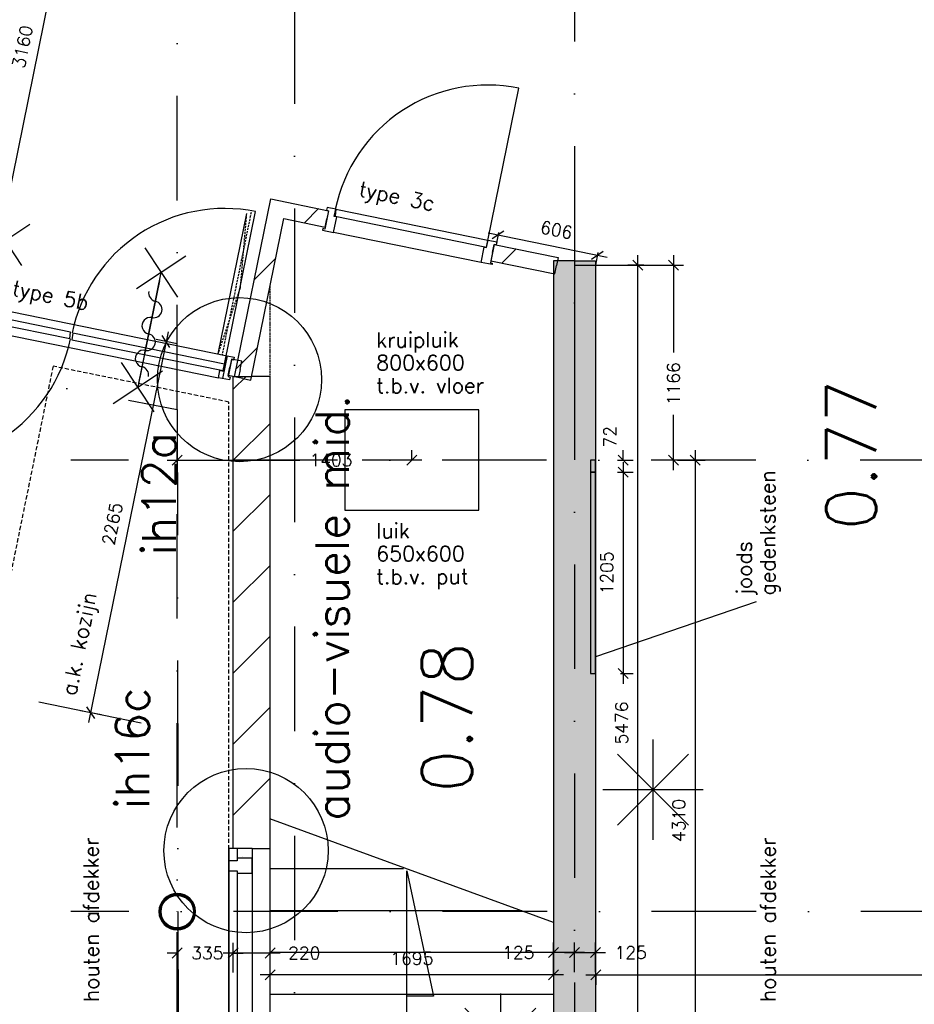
# Model space of a CAD drawing. Extents: x -33344 to 2055880, y -64816 to 121260.
# Tile 100 of 133: x 35387 to 40736, y 68993 to 74880. Entities that reach past the tile are written whole.
import ezdxf
from ezdxf.enums import TextEntityAlignment as Align

# ---------------------------------------------------------------- set-up
doc = ezdxf.new("R2010")
doc.units = 0
doc.header["$LTSCALE"] = 50
doc.header["$MEASUREMENT"] = 0
doc.header["$PDMODE"] = 3
doc.header["$PDSIZE"] = 0.1
for name, pattern in [('DASHDOT', [1, 0.5, -0.25, 0, -0.25]), ('DASHED', [0.75, 0.5, -0.25]), ('HIDDEN', [0.375, 0.25, -0.125]), ('HIDDEN2', [0.1875, 0.125, -0.0625]), ('HIDDENX2', [0.75, 0.5, -0.25]), ('STRAM_0WT$1$DASHDOT', [25, 12.5, -6.25, 0, -6.25])]:
    doc.linetypes.add(name, pattern=pattern)
doc.layers.get('0').update_dxf_attribs({"linetype": 'CONTINUOUS'})
doc.layers.get('DEFPOINTS').update_dxf_attribs({"linetype": 'CONTINUOUS'})
for name, color, linetype in [('00', 7, 'CONTINUOUS'), ('_BRANDCOMPART', 6, 'DASHDOT'), ('_DETAILNUMMERS', 4, 'CONTINUOUS'), ('_DETAILNUMMERSTEKST', 4, 'CONTINUOUS'), ('A--01A1_ACEER', 1, 'CONTINUOUS'), ('A--A21--_F12--', 7, 'CONTINUOUS'), ('A--A21--_F123-', 9, 'CONTINUOUS'), ('A--A22--_F123-', 9, 'CONTINUOUS'), ('A--A28--_F-2--', 7, 'CONTINUOUS'), ('A--L21--', 3, 'CONTINUOUS'), ('A--L21--_F12--', 7, 'CONTINUOUS'), ('A--L22--', 3, 'CONTINUOUS'), ('A--L22--_F-2--', 7, 'CONTINUOUS'), ('A--L22--_F-23-', 7, 'CONTINUOUS'), ('A--L22A1_BINNENWAND', 1, 'CONTINUOUS'), ('A--L22A3_BINNENWAND', 3, 'CONTINUOUS'), ('A--L24AC1_TRAPPEN', 1, 'HIDDEN2'), ('A--L28--', 7, 'CONTINUOUS'), ('A--L28--_F-2--', 7, 'CONTINUOUS'), ('A--L32--', 7, 'CONTINUOUS'), ('A--L32--_F-23-', 2, 'CONTINUOUS'), ('A--L32--_F123-', 1, 'CONTINUOUS'), ('A--L35A2_PLAFONDS', 1, 'HIDDENX2'), ('A--L65--', 7, 'CONTINUOUS'), ('A--L65--_F-23-', 7, 'CONTINUOUS'), ('A--L65--_F123-', 7, 'CONTINUOUS'), ('A--M$1A-_F123-', 1, 'CONTINUOUS'), ('A--M1$A-_F123-', 1, 'CONTINUOUS'), ('A--T$1A-_F123-_25MM', 3, 'CONTINUOUS'), ('A--T$1A-_F123-_RN', 4, 'CONTINUOUS'), ('HELLINGBANEN_TRAP', 1, 'CONTINUOUS'), ('HELLINGBANEN_TRAPPEN', 1, 'CONTINUOUS'), ('STRAM_0WT$0$A--L$7A-_STRA0', 1, 'STRAM_0WT$1$DASHDOT'), ('STRAM_0WT$0$A--L$7AC3-_STR', 3, 'STRAM_0WT$1$DASHDOT'), ('TEKST_KOZIJNMERK', 2, 'CONTINUOUS'), ('X--LR---_CP', 7, 'CONTINUOUS'), ('XREF', 7, 'CONTINUOUS')]:
    doc.layers.add(name, color=color, linetype=linetype)
doc.styles.add('ALFA-0_25', font='ROMANS')
doc.styles.add('HIEMSTRA', font='romans.shx')
doc.dimstyles.get("Standard").update_dxf_attribs({"dimscale": 30, "dimtxt": 2.5, "dimasz": 2, "dimexe": 2, "dimexo": 0, "dimgap": 2, "dimtad": 1, "dimdec": 0, "dimzin": 0, "dimtxsty": 'HIEMSTRA', "dimblk1": 'OBLIQUE', "dimblk2": 'OBLIQUE', "dimsah": 1, "dimcen": -3, "dimdle": 2, "dimclrd": 2, "dimclre": 2, "dimclrt": 3, "dimazin": 3, "dimtfac": 1, "dimtofl": 0, "dimtmove": 0, "dimatfit": 3, "dimtvp": 0.833333, "dimtolj": 1, "dimtzin": 0})
doc.dimstyles.new('STANDARD$0', dxfattribs={"dimscale": 30, "dimtxt": 2.5, "dimasz": 2, "dimexe": 2, "dimexo": 0, "dimgap": 2, "dimtad": 1, "dimdec": 0, "dimzin": 0, "dimtxsty": 'ALFA-0_25', "dimblk1": 'OBLIQUE', "dimblk2": 'OBLIQUE', "dimsah": 1, "dimcen": -3, "dimdle": 2, "dimclrd": 1, "dimclre": 1, "dimclrt": 2, "dimazin": 3, "dimtfac": 0.666667, "dimtofl": 0, "dimtmove": 0, "dimatfit": 3, "dimtvp": 0.833333, "dimtolj": 1, "dimtzin": 0})

# ---------------------------------------------------------------- blocks, each defined once
blk = doc.blocks.new('Q020657-')
at = {"layer": 'A--A28--_F-2--', "color": 3, "linetype": 'CONTINUOUS'}
for points in [[(-89.7, 37.1), (-101.2, 41.9), (-68.6, 68.6), (-77.5, 77.5)], [(-68.6, 68.6), (-77.5, 77.5), (-37.1, 89.7), (-41.9, 101.2)], [(-37.1, 89.7), (-41.9, 101.2), (0, 97.1), (0, 109.5)], [(0, 97.1), (0, 109.5), (37.1, 89.7), (41.9, 101.2)], [(37.1, 89.7), (41.9, 101.2), (68.6, 68.6), (77.5, 77.5)], [(68.6, 68.6), (77.5, 77.5), (89.7, 37.1), (101.2, 41.9)], [(-97.1, 0), (-109.5, 0), (-89.7, 37.1), (-101.2, 41.9)], [(-89.7, -37.1), (-101.2, -41.9), (-97.1, 0), (-109.5, 0)], [(89.7, 37.1), (101.2, 41.9), (97.1, 0), (109.5, 0)], [(97.1, 0), (109.5, 0), (89.7, -37.1), (101.2, -41.9)], [(-68.6, -68.6), (-77.5, -77.5), (-89.7, -37.1), (-101.2, -41.9)], [(89.7, -37.1), (101.2, -41.9), (68.6, -68.6), (77.5, -77.5)], [(-37.1, -89.7), (-41.9, -101.2), (-68.6, -68.6), (-77.5, -77.5)], [(0, -97.1), (0, -109.5), (-37.1, -89.7), (-41.9, -101.2)], [(37.1, -89.7), (41.9, -101.2), (0, -97.1), (0, -109.5)], [(68.6, -68.6), (77.5, -77.5), (37.1, -89.7), (41.9, -101.2)]]:
    blk.add_solid(points, dxfattribs=at)
at = {"layer": 'A--L28--_F-2--', "color": 3, "linetype": 'CONTINUOUS'}
blk.add_lwpolyline([(0, 109.5, 1), (0, -109.5, 1), (0, 109.5), (0, 97.1, -1), (0, -97.1, -1), (0, 97.1)], format="xyb", close=True, dxfattribs=at)
at = {"layer": 'X--LR---_CP', "color": 4, "linetype": 'CONTINUOUS'}
blk.add_point((0, 0), dxfattribs=at)
blk = doc.blocks.new('_OBLIQUE')
at = {"color": 0, "linetype": 'BYBLOCK'}
blk.add_line((-0.5, -0.5), (0.5, 0.5), dxfattribs=at)
blk = doc.blocks.new('*D102')
at = {"layer": 'A--M$1A-_F123-', "color": 1}
for p, q in [((38704.5, 69185.9), (38704.5, 69362.2)), ((38829.5, 69185.9), (38829.5, 69362.2)), ((38644.5, 69302.2), (38889.5, 69302.2))]:
    blk.add_line(p, q, dxfattribs=at)
at = {"layer": 'DEFPOINTS', "color": 0}
for p in [(38829.5, 69302.2), (38704.5, 69185.9), (38829.5, 69185.9)]:
    blk.add_point(p, dxfattribs=at)
at = {"layer": 'A--M$1A-_F123-', "color": 1, "xscale": 60, "yscale": 60, "zscale": 60, "rotation": 180}
blk.add_blockref('_OBLIQUE', (38704.5, 69302.2), dxfattribs=at)
at = {"layer": 'A--M$1A-_F123-', "color": 1, "xscale": 60, "yscale": 60, "zscale": 60}
blk.add_blockref('_OBLIQUE', (38829.5, 69302.2), dxfattribs=at)
at = {"layer": 'A--M$1A-_F123-', "color": 2, "insert": (39040.5, 69302.2), "char_height": 75, "attachment_point": 5, "style": 'ALFA-0_25'}
blk.add_mtext('\\A1;125', dxfattribs=at)
blk = doc.blocks.new('*D219')
at = {"layer": 'A--M$1A-_F123-', "color": 1}
for p, q in [((39425.8, 72306.9), (39425.8, 67877.2)), ((39319.6, 72246.9), (39485.8, 72246.9)), ((39322.1, 67937.2), (39485.8, 67937.2))]:
    blk.add_line(p, q, dxfattribs=at)
at = {"layer": 'DEFPOINTS', "color": 0}
for p in [(39319.6, 72246.9), (39322.1, 67937.2), (39425.8, 67937.2)]:
    blk.add_point(p, dxfattribs=at)
at = {"layer": 'A--M$1A-_F123-', "color": 1, "xscale": 60, "yscale": 60, "zscale": 60}
for p, rotation in [((39425.8, 72246.9), 90), ((39425.8, 67937.2), 270)]:
    blk.add_blockref('_OBLIQUE', p, dxfattribs=dict(at, rotation=rotation))
at = {"layer": 'A--M$1A-_F123-', "color": 2, "insert": (39328.3, 70092), "char_height": 75, "attachment_point": 5, "rotation": 90, "style": 'ALFA-0_25'}
blk.add_mtext('\\A1;4310', dxfattribs=at)
blk = doc.blocks.new('*D220')
at = {"layer": 'A--M$1A-_F123-', "color": 1}
for p, q in [((39295.8, 73472.8), (39295.8, 72890.2)), ((38704.5, 73412.8), (39355.8, 73412.8)), ((39295.8, 72186.9), (39295.8, 72516.7)), ((39407.6, 72246.9), (39235.8, 72246.9))]:
    blk.add_line(p, q, dxfattribs=at)
at = {"layer": 'DEFPOINTS', "color": 0}
for p in [(38704.5, 73412.8), (39295.8, 72246.9), (39407.6, 72246.9)]:
    blk.add_point(p, dxfattribs=at)
at = {"layer": 'A--M$1A-_F123-', "color": 1, "xscale": 60, "yscale": 60, "zscale": 60}
for p, rotation in [((39295.8, 73412.8), 90), ((39295.8, 72246.9), 270)]:
    blk.add_blockref('_OBLIQUE', p, dxfattribs=dict(at, rotation=rotation))
at = {"layer": 'A--M$1A-_F123-', "color": 2, "insert": (39295.8, 72703.4), "char_height": 75, "attachment_point": 5, "rotation": 90, "style": 'ALFA-0_25'}
blk.add_mtext('\\A1;1166', dxfattribs=at)
blk = doc.blocks.new('*U1294')
at = {"layer": 'A--A22--_F123-', "linetype": 'CONTINUOUS'}
h = blk.add_hatch(dxfattribs=at)
h.set_pattern_fill('ALFALINE', color=256, scale=300, style=0)
h.set_pattern_definition([(45, (-36774.46, -69923.94), (-212.132, 212.132), [])])
h.paths.add_polyline_path([(0, 0), (-110, 0), (-110, 2822.6), (0, 2822.6), (110, 2822.6), (110, 0)])
at = {"layer": 'A--L22--_F-2--', "color": 3, "linetype": 'CONTINUOUS'}
for points in [[(0, 0), (-110, 0), (-110, 2822.6), (0, 2822.6)], [(0, 0), (110, 0), (110, 2822.6), (0, 2822.6)]]:
    blk.add_lwpolyline(points, dxfattribs=at)
blk = doc.blocks.new('*D270')
at = {"layer": 'A--M$1A-_F123-', "color": 1}
for p, q in [((36884.5, 69169.6), (36884.5, 69229.6)), ((38579.5, 69169.6), (38579.5, 69229.6)), ((38639.5, 69169.6), (36824.5, 69169.6))]:
    blk.add_line(p, q, dxfattribs=at)
at = {"layer": 'DEFPOINTS', "color": 0}
for p in [(36884.5, 69169.6), (36884.5, 69169.6), (38579.5, 69169.6)]:
    blk.add_point(p, dxfattribs=at)
at = {"layer": 'A--M$1A-_F123-', "color": 1, "xscale": 60, "yscale": 60, "zscale": 60, "rotation": 180}
blk.add_blockref('_OBLIQUE', (36884.5, 69169.6), dxfattribs=at)
at = {"layer": 'A--M$1A-_F123-', "color": 1, "xscale": 60, "yscale": 60, "zscale": 60}
blk.add_blockref('_OBLIQUE', (38579.5, 69169.6), dxfattribs=at)
at = {"layer": 'A--M$1A-_F123-', "color": 2, "insert": (37732, 69267.1), "char_height": 75, "attachment_point": 5, "style": 'ALFA-0_25'}
blk.add_mtext('\\A1;1695', dxfattribs=at)
blk = doc.blocks.new('*D271')
at = {"layer": 'A--M$1A-_F123-', "color": 1}
for p, q in [((36664.5, 69183.8), (36664.5, 69359.6)), ((36884.5, 69183.8), (36884.5, 69359.6)), ((36944.5, 69299.6), (36604.5, 69299.6))]:
    blk.add_line(p, q, dxfattribs=at)
at = {"layer": 'DEFPOINTS', "color": 0}
for p in [(36664.5, 69299.6), (36664.5, 69183.8), (36884.5, 69183.8)]:
    blk.add_point(p, dxfattribs=at)
at = {"layer": 'A--M$1A-_F123-', "color": 1, "xscale": 60, "yscale": 60, "zscale": 60, "rotation": 180}
blk.add_blockref('_OBLIQUE', (36664.5, 69299.6), dxfattribs=at)
at = {"layer": 'A--M$1A-_F123-', "color": 1, "xscale": 60, "yscale": 60, "zscale": 60}
blk.add_blockref('_OBLIQUE', (36884.5, 69299.6), dxfattribs=at)
at = {"layer": 'A--M$1A-_F123-', "color": 2, "insert": (37088.8, 69299.6), "char_height": 75, "attachment_point": 5, "style": 'ALFA-0_25'}
blk.add_mtext('\\A1;220', dxfattribs=at)
blk = doc.blocks.new('*D272')
at = {"layer": 'A--M$1A-_F123-', "color": 1}
for p, q in [((36329.5, 69201.6), (36329.5, 69359.6)), ((36664.5, 69201.6), (36664.5, 69359.6)), ((36329.5, 69299.6), (36269.5, 69299.6)), ((36664.5, 69299.6), (36724.5, 69299.6))]:
    blk.add_line(p, q, dxfattribs=at)
at = {"layer": 'DEFPOINTS', "color": 0}
for p in [(36329.5, 69299.6), (36329.5, 69201.6), (36664.5, 69201.6)]:
    blk.add_point(p, dxfattribs=at)
at = {"layer": 'A--M$1A-_F123-', "color": 1, "xscale": 60, "yscale": 60, "zscale": 60}
blk.add_blockref('_OBLIQUE', (36329.5, 69299.6), dxfattribs=at)
at = {"layer": 'A--M$1A-_F123-', "color": 1, "xscale": 60, "yscale": 60, "zscale": 60, "rotation": 180}
blk.add_blockref('_OBLIQUE', (36664.5, 69299.6), dxfattribs=at)
at = {"layer": 'A--M$1A-_F123-', "color": 2, "insert": (36509.2, 69299.6), "char_height": 75, "attachment_point": 5, "style": 'ALFA-0_25'}
blk.add_mtext('\\A1;335', dxfattribs=at)
blk = doc.blocks.new('*D293')
at = {"layer": 'A--M$1A-_F123-', "color": 1}
for p, q in [((39083.7, 67877.2), (39083.7, 73472.8)), ((39119.1, 73412.8), (39023.7, 73412.8)), ((39119.1, 67937.2), (39023.7, 67937.2))]:
    blk.add_line(p, q, dxfattribs=at)
at = {"layer": 'DEFPOINTS', "color": 0}
for p in [(39083.7, 73412.8), (39119.1, 73412.8), (39119.1, 67937.2)]:
    blk.add_point(p, dxfattribs=at)
at = {"layer": 'A--M$1A-_F123-', "color": 1, "xscale": 60, "yscale": 60, "zscale": 60}
for p, rotation in [((39083.7, 73412.8), 90), ((39083.7, 67937.2), 270)]:
    blk.add_blockref('_OBLIQUE', p, dxfattribs=dict(at, rotation=rotation))
at = {"layer": 'A--M$1A-_F123-', "color": 2, "insert": (38986.2, 70675), "char_height": 75, "attachment_point": 5, "rotation": 90, "style": 'ALFA-0_25'}
blk.add_mtext('\\A1;5476', dxfattribs=at)
blk = doc.blocks.new('*U1277')
at = {"layer": 'A--L22--_F-23-', "color": 2, "linetype": 'CONTINUOUS'}
for points in [[(0, 0), (10, 49), (-50.8, 61.4), (-60.8, 12.4)], [(0, 0), (-10, -49), (-70.7, -36.6), (-60.8, 12.4)]]:
    blk.add_lwpolyline(points, dxfattribs=at)
blk = doc.blocks.new('*U1276')
at = {"layer": 'A--A22--_F123-', "linetype": 'CONTINUOUS'}
h = blk.add_hatch(dxfattribs=at)
h.set_pattern_fill('ALFALINE', color=256, scale=300, style=0)
h.set_pattern_definition([(45, (-36720.8, -72735.05), (-212.132, 212.132), [])])
h.paths.add_polyline_path([(0, 0), (-49, 10), (167.6, 1073.1), (206.6, 1014.2), (245.6, 955.2), (49, -10)])
at = {"layer": 'A--L22--_F-2--', "color": 3, "linetype": 'CONTINUOUS'}
for points in [[(0, 0), (-49, 10), (167.6, 1073.1), (167.6, 1073.1)], [(0, 0), (49, -10), (245.6, 955.2), (245.6, 955.2)]]:
    blk.add_lwpolyline(points, dxfattribs=at)
blk = doc.blocks.new('*D354')
at = {"layer": 'A--M$1A-_F123-', "color": 1}
for p, q in [((43737.5, 69169.6), (43737.5, 69229.6)), ((38772, 69169.6), (43797.5, 69169.6)), ((38832, 69169.6), (38832, 69109.6))]:
    blk.add_line(p, q, dxfattribs=at)
at = {"layer": 'DEFPOINTS', "color": 0}
for p in [(38832, 69169.6), (43737.5, 69169.6), (43737.5, 69169.6)]:
    blk.add_point(p, dxfattribs=at)
at = {"layer": 'A--M$1A-_F123-', "color": 1, "xscale": 60, "yscale": 60, "zscale": 60, "rotation": 180}
blk.add_blockref('_OBLIQUE', (38832, 69169.6), dxfattribs=at)
at = {"layer": 'A--M$1A-_F123-', "color": 1, "xscale": 60, "yscale": 60, "zscale": 60}
blk.add_blockref('_OBLIQUE', (43737.5, 69169.6), dxfattribs=at)
at = {"layer": 'A--M$1A-_F123-', "color": 2, "insert": (41284.8, 69267.1), "char_height": 75, "attachment_point": 5, "style": 'ALFA-0_25'}
blk.add_mtext('\\A1;4905', dxfattribs=at)
blk = doc.blocks.new('*U1264')
at = {"layer": 'A--A21--_F123-', "linetype": 'CONTINUOUS'}
blk.add_hatch(color=256, dxfattribs=at).paths.add_polyline_path([(0, 0), (125, 0), (125, -5501.1), (0, -5501.1), (-125, -5501.1), (-125, 0)])
at = {"layer": 'A--A21--_F12--', "color": 8}
for points in [[(0, -5501.1), (-125, -5501.1), (0, 0), (-125, 0)], [(0, 0), (125, 0), (0, -5501.1), (125, -5501.1)]]:
    blk.add_solid(points, dxfattribs=at)
at = {"layer": 'A--L21--_F12--', "color": 3, "linetype": 'CONTINUOUS'}
for points in [[(0, 0), (-125, 0), (-125, -5501.1), (0, -5501.1)], [(0, 0), (125, 0), (125, -5501.1), (0, -5501.1)]]:
    blk.add_lwpolyline(points, dxfattribs=at)
blk = doc.blocks.new('*D380')
at = {"layer": 'A--M$1A-_F123-', "color": 1}
for p, q in [((38579.5, 69185.9), (38579.5, 69362.2)), ((38704.5, 69185.9), (38704.5, 69362.2)), ((38764.5, 69302.2), (38519.5, 69302.2))]:
    blk.add_line(p, q, dxfattribs=at)
at = {"layer": 'DEFPOINTS', "color": 0}
for p in [(38579.5, 69302.2), (38579.5, 69185.9), (38704.5, 69185.9)]:
    blk.add_point(p, dxfattribs=at)
at = {"layer": 'A--M$1A-_F123-', "color": 1, "xscale": 60, "yscale": 60, "zscale": 60, "rotation": 180}
blk.add_blockref('_OBLIQUE', (38579.5, 69302.2), dxfattribs=at)
at = {"layer": 'A--M$1A-_F123-', "color": 1, "xscale": 60, "yscale": 60, "zscale": 60}
blk.add_blockref('_OBLIQUE', (38704.5, 69302.2), dxfattribs=at)
at = {"layer": 'A--M$1A-_F123-', "color": 2, "insert": (38368.4, 69302.2), "char_height": 75, "attachment_point": 5, "style": 'ALFA-0_25'}
blk.add_mtext('\\A1;125', dxfattribs=at)
blk = doc.blocks.new('*D400')
at = {"layer": 'A--M$1A-_F123-', "color": 1, "linetype": 'CONTINUOUS'}
for p, q in [((35172.8, 73091.2), (35827.4, 76305)), ((35815.5, 76246.2), (35756.7, 76258.2)), ((35184.8, 73150), (35126, 73162))]:
    blk.add_line(p, q, dxfattribs=at)
at = {"layer": 'DEFPOINTS', "color": 0, "linetype": 'CONTINUOUS'}
for p in [(35815.5, 76246.2), (35815.5, 76246.2), (35184.8, 73150)]:
    blk.add_point(p, dxfattribs=at)
at = {"layer": 'A--M$1A-_F123-', "color": 1, "linetype": 'CONTINUOUS', "xscale": 60, "yscale": 60, "zscale": 60}
for p, rotation in [((35815.5, 76246.2), 78.48629034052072), ((35184.8, 73150), 258.4862903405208)]:
    blk.add_blockref('_OBLIQUE', p, dxfattribs=dict(at, rotation=rotation))
at = {"layer": 'A--M$1A-_F123-', "color": 2, "linetype": 'CONTINUOUS', "insert": (35404.6, 74717.6), "char_height": 75, "attachment_point": 5, "rotation": 78.48629, "style": 'ALFA-0_25'}
blk.add_mtext('\\A1;3160', dxfattribs=at)
blk = doc.blocks.new('*D436')
at = {"layer": 'A--M$1A-_F123-', "color": 2, "linetype": 'CONTINUOUS'}
blk.add_arc((44031.8, 69546.9), 1100.9, 127.20374, 180, dxfattribs=at)
at = {"layer": 'DEFPOINTS', "color": 0, "linetype": 'CONTINUOUS'}
for p in [(42485.2, 71584.1), (43132.1, 70181.4), (35694.1, 69546.9), (54791.8, 69546.9), (44201, 69324)]:
    blk.add_point(p, dxfattribs=at)
at = {"layer": 'A--M$1A-_F123-', "color": 2, "linetype": 'CONTINUOUS', "xscale": 60, "yscale": 60, "zscale": 60}
for p, rotation in [((43366.1, 70423.7), 37.20374143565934), ((42930.9, 69546.9), 269.999999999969)]:
    blk.add_blockref('_OBLIQUE', p, dxfattribs=dict(at, rotation=rotation))
at = {"layer": 'A--M$1A-_F123-', "color": 3, "linetype": 'CONTINUOUS', "insert": (42958.3, 70079.7), "char_height": 75, "attachment_point": 5, "rotation": 63.60187, "style": 'HIEMSTRA'}
blk.add_mtext('\\A1;53°', dxfattribs=at)
blk = doc.blocks.new('*D480')
at = {"layer": 'A--M$1A-_F123-', "color": 1, "linetype": 'CONTINUOUS'}
for p, q in [((36274.6, 73014.2), (35798.6, 70677.5)), ((36329.5, 72941.7), (36203.8, 72967.3)), ((35877.4, 70722.7), (35751.8, 70748.3))]:
    blk.add_line(p, q, dxfattribs=at)
at = {"layer": 'DEFPOINTS', "color": 0, "linetype": 'CONTINUOUS'}
for p in [(36329.5, 72941.7), (35810.6, 70736.3), (35877.4, 70722.7)]:
    blk.add_point(p, dxfattribs=at)
at = {"layer": 'A--M$1A-_F123-', "color": 1, "linetype": 'CONTINUOUS', "xscale": 60, "yscale": 60, "zscale": 60}
for p, rotation in [((36262.6, 72955.4), 78.48629033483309), ((35810.6, 70736.3), 258.486290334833)]:
    blk.add_blockref('_OBLIQUE', p, dxfattribs=dict(at, rotation=rotation))
at = {"layer": 'A--M$1A-_F123-', "color": 2, "linetype": 'CONTINUOUS', "insert": (35941, 71865.3), "char_height": 75, "attachment_point": 5, "rotation": 78.48629, "style": 'ALFA-0_25'}
blk.add_mtext('\\A1;2265', dxfattribs=at)
blk = doc.blocks.new('*D520')
at = {"layer": 'A--M$1A-_F123-', "color": 1, "linetype": 'CONTINUOUS'}
for p, q in [((36329.5, 72246.9), (36329.5, 72306.9)), ((37732, 72246.9), (37732, 72306.9)), ((36269.5, 72246.9), (37061.6, 72246.9)), ((37792, 72246.9), (37435.2, 72246.9))]:
    blk.add_line(p, q, dxfattribs=at)
at = {"layer": 'DEFPOINTS', "color": 0, "linetype": 'CONTINUOUS'}
for p in [(36329.5, 72246.9), (36329.5, 72246.9), (37732, 72246.9)]:
    blk.add_point(p, dxfattribs=at)
at = {"layer": 'A--M$1A-_F123-', "color": 1, "linetype": 'CONTINUOUS', "xscale": 60, "yscale": 60, "zscale": 60, "rotation": 180}
blk.add_blockref('_OBLIQUE', (36329.5, 72246.9), dxfattribs=at)
at = {"layer": 'A--M$1A-_F123-', "color": 1, "linetype": 'CONTINUOUS', "xscale": 60, "yscale": 60, "zscale": 60}
blk.add_blockref('_OBLIQUE', (37732, 72246.9), dxfattribs=at)
at = {"layer": 'A--M$1A-_F123-', "color": 2, "linetype": 'CONTINUOUS', "insert": (37248.4, 72246.9), "char_height": 75, "attachment_point": 5, "style": 'ALFA-0_25'}
blk.add_mtext('\\A1;1403', dxfattribs=at)
blk = doc.blocks.new('*D650')
at = {"layer": 'A--M$1A-_F123-', "color": 1, "linetype": 'CONTINUOUS'}
for p, q in [((38995.2, 72246.9), (38995.2, 72306.9)), ((38962.5, 72246.9), (39055.2, 72246.9)), ((38962.5, 72174.9), (39055.2, 72174.9)), ((38995.2, 72174.9), (38995.2, 72114.9))]:
    blk.add_line(p, q, dxfattribs=at)
at = {"layer": 'DEFPOINTS', "color": 0, "linetype": 'CONTINUOUS'}
for p in [(38962.5, 72246.9), (38962.5, 72174.9), (38995.2, 72174.9)]:
    blk.add_point(p, dxfattribs=at)
at = {"layer": 'A--M$1A-_F123-', "color": 1, "linetype": 'CONTINUOUS', "xscale": 60, "yscale": 60, "zscale": 60}
for p, rotation in [((38995.2, 72246.9), 270), ((38995.2, 72174.9), 90)]:
    blk.add_blockref('_OBLIQUE', p, dxfattribs=dict(at, rotation=rotation))
at = {"layer": 'A--M$1A-_F123-', "color": 2, "linetype": 'CONTINUOUS', "insert": (38916.6, 72386), "char_height": 75, "attachment_point": 5, "rotation": 90, "style": 'ALFA-0_25'}
blk.add_mtext('\\A1;72', dxfattribs=at)
blk = doc.blocks.new('*D651')
at = {"layer": 'A--M$1A-_F123-', "color": 1, "linetype": 'CONTINUOUS'}
for p, q in [((38995.2, 72234.9), (38995.2, 70909.9)), ((38979, 72174.9), (39055.2, 72174.9)), ((38979, 70969.9), (39055.2, 70969.9))]:
    blk.add_line(p, q, dxfattribs=at)
at = {"layer": 'DEFPOINTS', "color": 0, "linetype": 'CONTINUOUS'}
for p in [(38979, 72174.9), (38979, 70969.9), (38995.2, 70969.9)]:
    blk.add_point(p, dxfattribs=at)
at = {"layer": 'A--M$1A-_F123-', "color": 1, "linetype": 'CONTINUOUS', "xscale": 60, "yscale": 60, "zscale": 60}
for p, rotation in [((38995.2, 72174.9), 90), ((38995.2, 70969.9), 270)]:
    blk.add_blockref('_OBLIQUE', p, dxfattribs=dict(at, rotation=rotation))
at = {"layer": 'A--M$1A-_F123-', "color": 2, "linetype": 'CONTINUOUS', "insert": (38897.7, 71572.4), "char_height": 75, "attachment_point": 5, "rotation": 90, "style": 'ALFA-0_25'}
blk.add_mtext('\\A1;1205', dxfattribs=at)
blk = doc.blocks.new('Q0340081')
at = {"layer": 'A--L32--_F123-', "color": 2, "linetype": 'CONTINUOUS'}
blk.add_lwpolyline([(0, 0), (0, -40), (926.12, -40), (923.12, 0), (0, 0)], close=True, dxfattribs=at)
at = {"layer": 'A--L32--_F123-', "color": 1, "linetype": 'CONTINUOUS'}
blk.add_lwpolyline([(0, -40), (0, -970, 0.4142136), (930, -40)], format="xyb", dxfattribs=at)
blk = doc.blocks.new('DR_930TYPE3')
at = {"layer": 'A--L32--_F123-', "color": 1}
blk.add_line((67, 0), (967, 0), dxfattribs=at)
for points in [[(0, -9), (0, 0), (67, 0), (67, -93.75), (52, -93.75), (52, -139), (0, -139), (0, -121), (12, -121), (12, -9), (0, -9)], [(1034, -9), (1034, 0), (967, 0), (967, -93.75), (982, -93.75), (982, -139), (1034, -139), (1034, -121), (1022, -121), (1022, -9), (1034, -9)]]:
    blk.add_lwpolyline(points, close=True, dxfattribs=at)
at = {"layer": 'X--LR---_CP', "color": 2, "linetype": 'CONTINUOUS'}
blk.add_point((0, 0), dxfattribs=at)
at = {"layer": 'X--LR---_CP', "color": 3, "linetype": 'CONTINUOUS'}
blk.add_point((0, 0), dxfattribs=at)
at = {"layer": 'A--L32--', "linetype": 'CONTINUOUS'}
blk.add_blockref('Q0340081', (53.94, -95.94), dxfattribs=at)
blk = doc.blocks.new('S060204-')
at = {"layer": 'A--L65--_F-23-', "color": 255}
blk.add_circle((0, 0), 0.0123, dxfattribs=at)
at = {"layer": 'A--L65--_F123-', "color": 1, "linetype": 'CONTINUOUS'}
for points in [[(-1.25, 6.25), (1.25, 3.75)], [(1.25, 6.25), (-1.25, 3.75)], [(0, 0), (0, 5)]]:
    blk.add_lwpolyline(points, dxfattribs=at)
blk = doc.blocks.new('S060205A')
at = {"layer": 'A--L65--_F-23-', "color": 255}
blk.add_circle((0, -0.0123), 0.0123, dxfattribs=at)
at = {"layer": 'A--L65--_F123-', "color": 1, "linetype": 'CONTINUOUS'}
blk.add_lwpolyline([(0, -0.0123), (0, 6.2377)], dxfattribs=at)
for points in [[(-0.5, 5.7377, 0.41), (0, 5.2377)], [(0, 4.2377, 1), (0, 5.2377)], [(0, 4.2377, 1), (0, 3.2377)], [(0, 2.2377, 1), (0, 3.2377)], [(0, 2.2377, 1), (0, 1.2377)], [(0.5, 0.7377, 0.41), (0, 1.2377)]]:
    blk.add_lwpolyline(points, format="xyb", dxfattribs=at)
at = {"layer": 'A--L65--', "xscale": -1}
blk.add_blockref('S060204-', (0, 1.4877), dxfattribs=at)
blk.add_blockref('S060204-', (0, 1.4877), dxfattribs=at)
at = {"layer": 'A--L65--', "rotation": 180}
blk.add_blockref('S060204-', (0, 4.4877), dxfattribs=at)
blk.add_blockref('S060204-', (0, 4.4877), dxfattribs=at)
blk = doc.blocks.new('DR_2X930TYPE5BR')
at = {"layer": 'A--L32--_F-23-'}
for points in [[(-1962.6, 392.6), (-1966.2, 375), (-1900.6, 361.6), (-1891.6, 405.7), (-1916.1, 410.7), (-1897.3, 502.8), (-1938.5, 511.2), (-1942.1, 493.6), (-1930.3, 491.2), (-1950.9, 390.2), (-1962.6, 392.6)], [(-19.5, -3.2), (-23.1, -20.8), (-88.8, -7.4), (-79.8, 36.7), (-55.3, 31.7), (-36.5, 123.8), (4.6, 115.4), (1, 97.8), (-10.7, 100.2), (-31.3, -0.8), (-19.5, -3.2)]]:
    blk.add_lwpolyline(points, close=True, dxfattribs=at)
blk.add_lwpolyline([(-1897.3, 502.8), (-1851.3, 493.4), (-1860.3, 448.9), (-1882.6, 453.4), (-1891.6, 405.7)], dxfattribs=at)
at = {"layer": 'A--L32--_F123-'}
for p, q in [((-1866, 496.4), (-36.5, 123.8)), ((-1915.3, 364.6), (-88.8, -7.4))]:
    blk.add_line(p, q, dxfattribs=at)
at = {"layer": 'A--L32--', "linetype": 'CONTINUOUS', "extrusion": (0, 0, -1), "xscale": -1, "zscale": -1, "rotation": 191.5137096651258}
blk.add_blockref('Q0340081', (60.1, 35.2), dxfattribs=at)
at = {"layer": 'A--L32--', "linetype": 'CONTINUOUS', "rotation": 348.4862903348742}
blk.add_blockref('Q0340081', (-1877, 450.2), dxfattribs=at)
at = {"layer": 'A--L65--', "xscale": 99.99999999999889, "yscale": 100, "zscale": 2, "rotation": 168.4862903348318}
for p in [(-1373.5, 761.2), (-441.5, 571.3)]:
    blk.add_blockref('S060205A', p, dxfattribs=at)
blk = doc.blocks.new('*D734')
at = {"layer": 'A--M1$A-_F123-', "color": 1}
for p, q in [((38188.8, 73604.5), (38900.2, 73459.6)), ((38250.7, 73608.1), (38235.6, 73533.8)), ((38844.6, 73487.1), (38829.5, 73412.8))]:
    blk.add_line(p, q, dxfattribs=at)
at = {"layer": 'DEFPOINTS', "color": 0}
for p in [(38250.7, 73608.1), (38841.4, 73471.6), (38844.6, 73487.1)]:
    blk.add_point(p, dxfattribs=at)
at = {"layer": 'A--M1$A-_F123-', "color": 1, "xscale": 60, "yscale": 60, "zscale": 60}
for p, rotation in [((38247.5, 73592.6), 168.4862903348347), ((38841.4, 73471.6), 348.4862903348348)]:
    blk.add_blockref('_OBLIQUE', p, dxfattribs=dict(at, rotation=rotation))
at = {"layer": 'A--M1$A-_F123-', "color": 2, "insert": (38596.3, 73622.8), "char_height": 75, "attachment_point": 5, "rotation": 348.48629, "style": 'ALFA-0_25'}
blk.add_mtext('\\A1;606', dxfattribs=at)
blk = doc.blocks.new('DETAILNR')
at = {"layer": '_DETAILNUMMERS'}
blk.add_circle((32.9, -23.2), 490.7, dxfattribs=at)
at = {"layer": 'X--LR---_CP'}
blk.add_point((0, 0), dxfattribs=at)
at = {"layer": '_DETAILNUMMERSTEKST', "style": 'ALFA-0_25'}
blk.add_attdef('DETAILNR', text='', height=200, rotation=90, dxfattribs=at).set_placement((-618.4, 223.8), align=Align.RIGHT)
blk = doc.blocks.new('FIJN_SCHUURWERK')
at = {"layer": '00', "color": 4}
for p, q in [((-0.000025, 300), (-0.000025, -300)), ((-212.132075, 212.132), (212.132025, -212.132)), ((-212.131875, -212.132), (212.132025, 212.13215)), ((-299.999975, 0), (299.999975, 0))]:
    blk.add_line(p, q, dxfattribs=at)
blk = doc.blocks.new('STRAM_0WT')
at = {"layer": 'STRAM_0WT$0$A--L$7A-_STRA0'}
for p, q in [((-39289.938, 9050), (-39289.938, 63702.184)), ((-36914.938, 63128.251), (-36914.938, 23800)), ((-39504.739, 38427.529), (-55785.676, 41743.98)), ((-20830.441, 39999.998), (-39925.329, 40000.004)), ((-20827.564, 37300), (-39925.329, 37300))]:
    blk.add_line(p, q, dxfattribs=at)
at = {"layer": 'STRAM_0WT$0$A--L$7AC3-_STR'}
blk.add_line((-38589.938, 89008.057), (-38589.938, -5393.534), dxfattribs=at)
blk = doc.blocks.new('*U1183')
at = {"layer": 'A--A22--_F123-', "linetype": 'CONTINUOUS'}
h = blk.add_hatch(dxfattribs=at)
h.set_pattern_fill('ALFALINE', color=256, scale=300, style=0)
h.set_pattern_definition([(45, (-36927.4, -73749.22), (-212.132, 212.132), [])])
h.paths.add_polyline_path([(0, 0), (-39, 59), (306.7, -11.5), (296.8, -60.5), (286.8, -109.4), (39, -59)])
at = {"layer": 'A--L22--_F-2--', "color": 3, "linetype": 'CONTINUOUS'}
for points in [[(-39, 59), (-39, 59), (306.7, -11.5), (296.8, -60.5)], [(39, -59), (39, -59), (286.8, -109.4), (296.8, -60.5)]]:
    blk.add_lwpolyline(points, dxfattribs=at)
blk = doc.blocks.new('*U1181')
at = {"layer": 'A--A22--_F123-', "linetype": 'CONTINUOUS'}
h = blk.add_hatch(dxfattribs=at)
h.set_pattern_fill('ALFALINE', color=256, scale=300, style=0)
h.set_pattern_definition([(45, (-38213.83, -73487.17), (-212.132, 212.132), [])])
h.paths.add_polyline_path([(0, 0), (10, 49), (392.6, -28.9), (382.6, -77.9), (372.6, -126.9), (-10, -49)])
at = {"layer": 'A--L22--_F-2--', "color": 3, "linetype": 'CONTINUOUS'}
for points in [[(0, 0), (-10, -49), (372.6, -126.9), (382.6, -77.9)], [(0, 0), (10, 49), (392.6, -28.9), (382.6, -77.9)]]:
    blk.add_lwpolyline(points, dxfattribs=at)

msp = doc.modelspace()

# ---------------------------------------------------------------- linework, layer by layer
at = {"layer": '_BRANDCOMPART', "ltscale": 30}
msp.add_lwpolyline([(22124.7, 69129.2), (30199.2, 67484.5), (30509.9, 69010), (33649.7, 68370.4), (34564.5, 72888.1), (36329.5, 72548.6), (36335.9, 67455.7)], dxfattribs=at)
at = {"layer": 'A--01A1_ACEER'}
for p, q in [((38704.5, 73670), (38704.5, 72770.4)), ((36776.6, 69923.9), (36637.5, 69923.9))]:
    msp.add_line(p, q, dxfattribs=at)
msp.add_lwpolyline([(37332, 71946.9), (38132, 71946.9), (38132, 72546.9), (37332, 72546.9)], close=True, dxfattribs=at)
at = {"layer": 'A--L22A3_BINNENWAND', "linetype": 'CONTINUOUS'}
for points in [[(38799.5, 72246.9), (38799.5, 72174.9), (38829.5, 72174.9), (38829.5, 72246.9)], [(38799.5, 72174.9), (38799.5, 70969.9), (38829.5, 70969.9), (38829.5, 72174.9)]]:
    msp.add_lwpolyline(points, close=True, dxfattribs=at)
at = {"layer": 'A--L24AC1_TRAPPEN'}
msp.add_line((36884.5, 70046.8), (36884.5, 73294.2), dxfattribs=at)
at = {"layer": 'A--L32--_F-23-'}
msp.add_lwpolyline([(36776.5, 69776.7), (36776.5, 69866.7), (36687.5, 69866.7), (36687.5, 69851.7), (36637.5, 69851.7), (36637.5, 69791.7), (36687.5, 69791.7), (36687.5, 69776.7)], close=True, dxfattribs=at)
at = {"layer": 'A--L32--_F123-'}
for p, q in [((36743.2, 73721.4), (36572.2, 72881.7)), ((36627.9, 72870.3), (36600.2, 72734.1))]:
    msp.add_line(p, q, dxfattribs=at)
at = {"layer": 'A--L32--_F123-', "color": 4, "linetype": 'HIDDEN'}
for p, q in [((36770.6, 73726.5), (36597.4, 72876.5)), ((36743.2, 73721.4), (36705.2, 73276.6)), ((36705.2, 73276.6), (36572.2, 72881.7))]:
    msp.add_line(p, q, dxfattribs=at)
at = {"layer": 'A--L32--_F123-', "color": 1}
for p, q in [((36637.5, 64979.8), (36637.5, 69923.9)), ((36637.5, 69923.9), (36637.5, 65142.2)), ((36687.5, 69923.9), (36687.5, 69866.7)), ((36776.5, 69923.9), (36776.5, 65152.2)), ((36687.5, 69776.7), (36687.5, 68532.6))]:
    msp.add_line(p, q, dxfattribs=at)
at = {"layer": 'A--L35A2_PLAFONDS'}
msp.add_lwpolyline([(35586.8, 72808), (30995.3, 50267.6), (32170.2, 50267.6, -0.150834), (33241.7, 40007.3), (36654.5, 40007.3), (36654.5, 57571.9, -0.343583), (38654.6, 60311.8), (38654.9, 65437.6), (36637.5, 65007.7), (36637.5, 72593.9)], format="xyb", close=True, dxfattribs=at)
at = {"layer": 'HELLINGBANEN_TRAP', "linetype": 'CONTINUOUS'}
for p, q in [((38579.5, 69482.8), (36883, 70101.8)), ((37682, 69802.2), (36883, 69802.2)), ((38389.3, 69552.2), (36883, 69552.2)), ((38579.5, 69302.2), (36883, 69302.2)), ((38579.5, 69052.2), (36883, 69052.2))]:
    msp.add_line(p, q, dxfattribs=at)
msp.add_lwpolyline([(37702, 68052.2), (37702, 69791.1), (37860.5, 69041.1), (37702, 69041.1)], dxfattribs=at)
at = {"layer": 'HELLINGBANEN_TRAPPEN', "linetype": 'CONTINUOUS'}
msp.add_line((36884.5, 65315.8), (36884.5, 70046.8), dxfattribs=at)
msp.add_lwpolyline([(38579.5, 69447.2), (38579.5, 67937.2), (38829.5, 67937.2)], dxfattribs=at)
at = {"layer": 'TEKST_KOZIJNMERK'}
msp.add_line((39790.8, 71398.3), (38829.5, 71070.3), dxfattribs=at)

# ---------------------------------------------------------------- block references
at = {"layer": '00'}
ref = msp.add_blockref('DETAILNR', (36677.9, 72694.6), dxfattribs=dict(at, rotation=90))
ref.add_attrib('DETAILNR', 'ih12a', dxfattribs={"layer": '_DETAILNUMMERSTEKST', "height": 200, "rotation": 90, "style": 'ALFA-0_25'}).set_placement((36320.1, 72413.4), align=Align.RIGHT)
ref = msp.add_blockref('DETAILNR', (36717.4, 69879), dxfattribs=dict(at, rotation=90))
ref.add_attrib('DETAILNR', 'ih16c', dxfattribs={"layer": '_DETAILNUMMERSTEKST', "height": 200, "rotation": 90, "style": 'ALFA-0_25'}).set_placement((36161.6, 70888.7), align=Align.RIGHT)
at = {"layer": 'A--L21--', "linetype": 'CONTINUOUS'}
msp.add_blockref('*U1264', (38704.5, 73438.3), dxfattribs=at)
at = {"layer": 'A--L22--'}
for name, p in [('*U1276', (36720.8, 72735)), ('*U1183', (36927.4, 73749.2)), ('*U1181', (38213.8, 73487.2)), ('*U1277', (36705.3, 72789.2)), ('*U1294', (36774.5, 69923.9))]:
    msp.add_blockref(name, p, dxfattribs=at)
at = {"layer": 'A--L22A1_BINNENWAND'}
for p in [(39173.3, 70276.6), (38261.9, 68757.2)]:
    msp.add_blockref('FIJN_SCHUURWERK', p, dxfattribs=at)
at = {"layer": 'A--L28--', "linetype": 'CONTINUOUS'}
msp.add_blockref('Q020657-', (36329.5, 69546.9), dxfattribs=at)
msp.add_blockref('Q020657-', (36329.5, 69546.9), dxfattribs=at)
at = {"layer": 'A--L32--', "rotation": 168.4862903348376}
msp.add_blockref('DR_930TYPE3', (38211.4, 73415.2), dxfattribs=at)
at = {"layer": 'A--L32--_F123-'}
msp.add_blockref('DR_2X930TYPE5BR', (36664.5, 72746.5), dxfattribs=at)
at = {"layer": 'XREF', "linetype": 'DASHED', "ltscale": 20}
msp.add_blockref('STRAM_0WT', (75619.4, 32246.9), dxfattribs=at)

# ---------------------------------------------------------------- texts
at = {"layer": 'A--T$1A-_F123-_25MM', "style": 'ALFA-0_25'}
msp.add_text('audio-visuele mid.', height=200, rotation=90, dxfattribs=at).set_placement((37355, 70091))
at = {"layer": 'A--T$1A-_F123-_RN', "style": 'ALFA-0_25'}
for s, p in [('0.77', (40508.9, 71827.7)), ('0.78', (38091.7, 70257.7))]:
    msp.add_text(s, height=300, rotation=90, dxfattribs=at).set_placement(p)
at = {"layer": 'TEKST_KOZIJNMERK', "style": 'HIEMSTRA'}
for s, rotation, p in [('type 3c', 348.486, (37408.7, 73826)), ('type 5b', 348.486, (35336.5, 73233.4)), ('kruipluik ', 0.07785, (37519.5, 72920.4)), ('800x600', 0.07785, (37519.5, 72783.7)), ('t.b.v. vloer', 0.07785, (37519.5, 72646.9)), ('gedenksteen', 90.07785, (39904.4, 71437)), ('luik ', 0.07785, (37519.5, 71778.8)), ('650x600', 0.07785, (37519.5, 71642.1)), ('joods', 90.07785, (39763.8, 71437)), ('t.b.v. put', 0.07785, (37519.5, 71505.3)), ('a.k. kozijn', 78.486, (35723.2, 70833.2)), ('houten afdekker', 90.07785, (35860.5, 69006.7)), ('houten afdekker', 90.07785, (39907, 69006.7))]:
    msp.add_text(s, height=90, rotation=rotation, dxfattribs=at).set_placement(p)

# ---------------------------------------------------------------- dimensions: what is measured, and where the dimension line sits
at = {"layer": 'A--M$1A-_F123-', "linetype": 'CONTINUOUS'}
for p1, p2, distance, picture, middle in [((35184.8, 73150), (35815.5, 76246.2), 0, '*D400', (35404.6, 74717.6)), ((36329.5, 72941.7), (35877.4, 70722.7), -68.2, '*D480', (35941, 71865.3))]:
    dim = msp.add_aligned_dim(p1=p1, p2=p2, distance=distance, dimstyle='STANDARD$0', dxfattribs=at)
    dim.commit()
    dim.dimension.update_dxf_attribs({"geometry": picture, "text_midpoint": middle})
at = {"layer": 'A--M$1A-_F123-'}
dim = msp.add_linear_dim(base=(39295.8, 72246.9), p1=(38704.5, 73412.8), p2=(39407.6, 72246.9), angle=90, dimstyle='STANDARD$0', dxfattribs=at)
dim.commit()
dim.dimension.update_dxf_attribs({"geometry": '*D220', "text_midpoint": (39295.8, 72703.4), "dimtype": 160})
for base, p1, p2, picture, middle in [((39083.7, 73412.8), (39119.1, 67937.2), (39119.1, 73412.8), '*D293', (38986.2, 70675)), ((39425.8, 67937.2), (39319.6, 72246.9), (39322.1, 67937.2), '*D219', (39328.3, 70092))]:
    dim = msp.add_linear_dim(base=base, p1=p1, p2=p2, angle=90, dimstyle='STANDARD$0', dxfattribs=at)
    dim.commit()
    dim.dimension.update_dxf_attribs({"geometry": picture, "text_midpoint": middle})
at = {"layer": 'A--M$1A-_F123-', "linetype": 'CONTINUOUS'}
dim = msp.add_linear_dim(base=(38995.2, 72174.9), p1=(38962.5, 72246.9), p2=(38962.5, 72174.9), angle=90, dimstyle='STANDARD$0', dxfattribs=at)
dim.commit()
dim.dimension.update_dxf_attribs({"geometry": '*D650', "text_midpoint": (38916.6, 72386), "dimtype": 160})
dim = msp.add_linear_dim(base=(36329.4571, 72246.86165), p1=(37731.95711, 72246.86153), p2=(36329.4571, 72246.86153), dimstyle='STANDARD$0', dxfattribs=at)
dim.commit()
dim.dimension.update_dxf_attribs({"geometry": '*D520', "text_midpoint": (37248.39671, 72246.86165), "dimtype": 160})
dim = msp.add_linear_dim(base=(38995.2, 70969.9), p1=(38979, 72174.9), p2=(38979, 70969.9), angle=90, dimstyle='STANDARD$0', dxfattribs=at)
dim.commit()
dim.dimension.update_dxf_attribs({"geometry": '*D651', "text_midpoint": (38897.7, 71572.4)})
dim = msp.add_angular_dim_2l(base=(43132.1, 70181.4), line1=((42485.2, 71584.1), (44201, 69324)), line2=((54791.8, 69546.9), (35694.1, 69546.9)), dimstyle='STANDARD', dxfattribs=at)
dim.commit()
dim.dimension.update_dxf_attribs({"geometry": '*D436', "text_midpoint": (42958.3, 70079.7)})
at = {"layer": 'A--M$1A-_F123-'}
for base, p1, p2, picture, middle in [((36329.5, 69299.6), (36664.5, 69201.6), (36329.5, 69201.6), '*D272', (36509.2, 69299.6)), ((36664.5, 69299.6), (36884.5, 69183.8), (36664.5, 69183.8), '*D271', (37088.8, 69299.6)), ((38579.5, 69302.2), (38704.5, 69185.9), (38579.5, 69185.9), '*D380', (38368.4, 69302.2)), ((38829.5, 69302.2), (38704.5, 69185.9), (38829.5, 69185.9), '*D102', (39040.5, 69302.2))]:
    dim = msp.add_linear_dim(base=base, p1=p1, p2=p2, dimstyle='STANDARD$0', dxfattribs=at)
    dim.commit()
    dim.dimension.update_dxf_attribs({"geometry": picture, "text_midpoint": middle, "dimtype": 160})
for base, p1, p2, picture, middle in [((36884.5, 69169.6), (38579.5, 69169.6), (36884.5, 69169.6), '*D270', (37732, 69267.1)), ((43737.4593, 69169.5649), (38832.0465, 69169.5649), (43737.4593, 69169.5649), '*D354', (41284.7529, 69267.0649))]:
    dim = msp.add_linear_dim(base=base, p1=p1, p2=p2, dimstyle='STANDARD$0', dxfattribs=at)
    dim.commit()
    dim.dimension.update_dxf_attribs({"geometry": picture, "text_midpoint": middle})
at = {"layer": 'A--M1$A-_F123-'}
dim = msp.add_linear_dim(base=(38841.4, 73471.6), p1=(38250.7, 73608.1), p2=(38844.6, 73487.1), angle=348.48629, dimstyle='STANDARD$0', dxfattribs=at)
dim.commit()
dim.dimension.update_dxf_attribs({"geometry": '*D734', "text_midpoint": (38596.3, 73622.8), "dimtype": 161})

doc.saveas('drawing.dxf')
